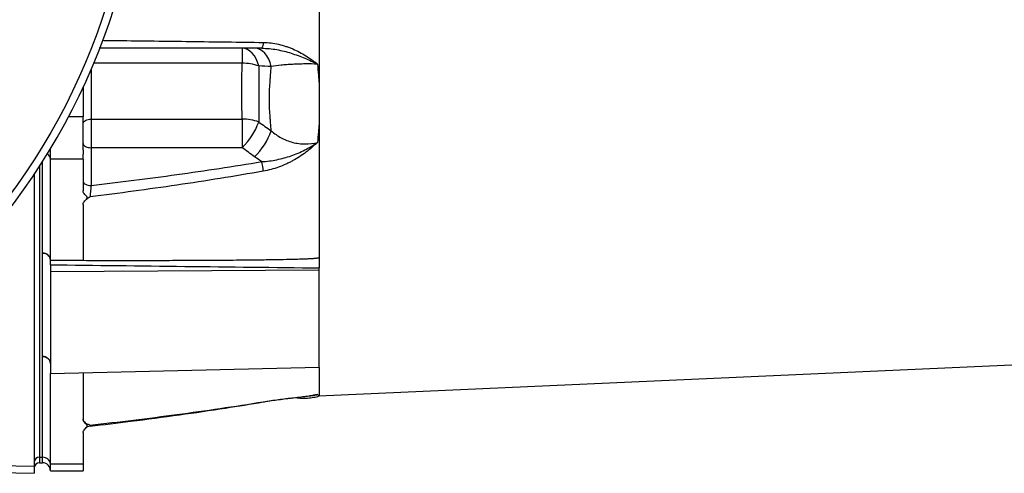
# Model space of a CAD drawing. Header units: millimetres. Extents: x 989 to 4240, y 1860 to 3510.
# Tile 2 of 9: x 1889 to 2615, y 2343 to 2677. Entities that reach past the tile are written whole.
import ezdxf

# ---------------------------------------------------------------- set-up
doc = ezdxf.new("R2010")
doc.units = ezdxf.units.MM
doc.header["$LTSCALE"] = 2

msp = doc.modelspace()

# ---------------------------------------------------------------- linework, layer by layer
at = {"color": 7, "linetype": 'Continuous', "lineweight": 25}
for p, q in [((2053.37, 2656.12), (2053.37, 2645.1)), ((1936.15, 2627.24), (1936.15, 2605.56)), ((1942.15, 2603.89), (2053.37, 2603.89)), ((1942.15, 2603.89), (1942.15, 2582.91)), ((2053.37, 2603.89), (2053.37, 2582.91)), ((1912.15, 2574.39), (1912.15, 2582.2)), ((1942.15, 2582.91), (1942.15, 2555.05)), ((2053.37, 2582.91), (1942.15, 2582.91)), ((1906.15, 2572.52), (1906.15, 2354.99)), ((1936.15, 2574.39), (1912.15, 2574.39)), ((1912.15, 2500.16), (1912.15, 2574.39)), ((1936.15, 2574.39), (1936.15, 2551.05)), ((1900.15, 2563.32), (1900.15, 2348.25)), ((1936.15, 2541.17), (1936.15, 2499.98)), ((1906.36, 2429.21), (1906.36, 2505.35)), ((1912.15, 2496.69), (1912.15, 2491.77)), ((1912.15, 2491.77), (2110.15, 2493.03)), ((1912.15, 2491.77), (1912.15, 2416.68)), ((2110.15, 2493.03), (2110.15, 2494.41)), ((2110.15, 2421.4), (2110.15, 2493.03)), ((2109.89, 2400.12), (3314.91, 2454.18)), ((1906.36, 2354.99), (1906.36, 2429.21)), ((1912.15, 2416.68), (2110.15, 2421.4)), ((1912.15, 2349.8), (1912.15, 2416.68)), ((1936.15, 2417.25), (1936.15, 2383.02)), ((2105.81, 2400.62), (2105.46, 2400.56)), ((1936.15, 2373.13), (1936.15, 2349.8)), ((1904.15, 2354.99), (1906.15, 2354.99)), ((1904.15, 2350.97), (1906.15, 2350.97)), ((1906.36, 2354.99), (1906.15, 2354.99)), ((1906.15, 2354.99), (1906.15, 2350.97)), ((1906.15, 2350.97), (1906.36, 2350.97)), ((1936.15, 2349.8), (1912.15, 2349.8)), ((1912.15, 2344.97), (1912.15, 2349.8)), ((1900.15, 2348.25), (1804.15, 2349.71)), ((1804.15, 2344.87), (1900.15, 2343.19)), ((1900.15, 2348.25), (1900.15, 2343.19)), ((1912.15, 2344.97), (1936.17, 2344.97))]:
    msp.add_line(p, q, dxfattribs=at)
at = {"color": 8, "linetype": 'Continuous', "lineweight": 25}
for p, q in [((1942.15, 2640.63), (1942.15, 2603.89)), ((2053.37, 2645.1), (1944.05, 2645.1)), ((1936.15, 2605.56), (1925.37, 2605.56)), ((1904.15, 2569.4), (1904.15, 2354.99)), ((1906.36, 2505.35), (1906.36, 2572.85)), ((1904.15, 2354.99), (1904.15, 2350.97)), ((1906.36, 2350.97), (1906.36, 2354.99))]:
    msp.add_line(p, q, dxfattribs=at)
at = {"color": 7, "linetype": 'Continuous', "lineweight": 25, "flags": 128}
for points in [[(2065.57, 2643.05), (2064.74, 2645.81), (2063.66, 2648.35), (2062.33, 2650.61), (2060.8, 2652.53), (2059.1, 2654.07), (2057.26, 2655.2), (2055.34, 2655.89), (2053.37, 2656.12)], [(2074.75, 2642.68), (2073.95, 2645.51), (2072.88, 2648.11), (2071.56, 2650.44), (2070.03, 2652.41), (2068.31, 2654), (2066.46, 2655.17), (2064.52, 2655.88), (2062.53, 2656.12)], [(1936.15, 2600.6), (1936.27, 2601.24), (1936.61, 2601.86), (1937.16, 2602.43), (1937.91, 2602.93), (1938.82, 2603.34), (1939.86, 2603.64), (1940.98, 2603.83), (1942.15, 2603.89)], [(1936.15, 2585.91), (1936.27, 2585.32), (1936.61, 2584.76), (1937.16, 2584.24), (1937.91, 2583.79), (1938.82, 2583.41), (1939.86, 2583.14), (1940.98, 2582.97), (1942.15, 2582.91)], [(1936.15, 2558.05), (1936.27, 2557.47), (1936.61, 2556.9), (1937.16, 2556.38), (1937.91, 2555.93), (1938.82, 2555.56), (1939.86, 2555.28), (1940.98, 2555.11), (1942.15, 2555.05)], [(1912.15, 2500.16), (1913.07, 2500.15), (1916.73, 2500.13), (1931.36, 2500.01), (1936.15, 2499.98)]]:
    msp.add_lwpolyline(points, dxfattribs=at)
at = {"color": 8, "linetype": 'Continuous', "lineweight": 25, "flags": 128}
msp.add_lwpolyline([(2068.93, 2395.87), (2068.86, 2395.72), (2068.83, 2395.7)], dxfattribs=at)
at = {"color": 7, "linetype": 'Continuous', "lineweight": 25}
msp.add_circle((1501.15, 2830.15), 474.1, dxfattribs=at)
for centre, radius, start, end in [((1501.15, 2830.15), 480, 1.77413, 358.22587), ((2063.05, 2659.61), 5.93, 323.96397, 7.56415), ((2053.2, 2606.72), 38.38, 71.2004, 89.75441), ((2054.18, 2572.31), 31.6, 68.87414, 91.47733), ((2016.09, 2620.39), 52.87, 314.83964, 339.38233), ((2025.21, 2613.39), 52.72, 315.05193, 339.98207), ((2014.13, 2560.77), 55.01, 5.06908, 12.47329), ((1942.15, 2539.97), 6, 130.27204, 135.32505), ((1906.56, 2499.74), 5.61, 4.22012, 92.00865), ((1906.56, 2423.61), 5.61, 4.22012, 92.00865), ((1942.15, 2371.93), 6, 96.55376, 135.65092), ((1942.15, 2371.93), 6, 96.55376, 135.40745), ((1903.9, 2351.24), 3.76, 86.18874, 175.59805), ((1904.15, 2346.97), 4, 90, 180), ((1906.56, 2349.38), 5.61, 4.25832, 92.00519), ((1906.15, 2344.97), 6, 0.03492, 88)]:
    msp.add_arc(centre, radius, start, end, dxfattribs=at)
at = {"color": 8, "linetype": 'Continuous', "lineweight": 25}
msp.add_arc((1907.13, 2574.25), 5.02, 1.53075, 56.95181, dxfattribs=at)
at = {"color": 7, "linetype": 'Continuous', "lineweight": 25}
msp.add_ellipse((6557.43, 2827.15), major_axis=(24978.42, -218.05), ratio=0.015115, start_param=4.52546, end_param=4.533522, dxfattribs=at)
for points, knots in [([(2110.15, 2753.59), (2110.15, 2731.77), (2110.15, 2710.26), (2110.15, 2668.36), (2110.15, 2647.97), (2110.15, 2628.39)], [0, 0, 0, 0, 0.5, 0.5, 1, 1, 1, 1]), ([(2067.84, 2656.12), (2050.05, 2656.12), (2014.46, 2656.12), (1974.47, 2656.12), (1952.34, 2656.12), (1948.12, 2656.12)], [0, 0, 0, 0, 0.4473644, 0.8947157, 1, 1, 1, 1]), ([(2067.84, 2656.12), (2071.56, 2656.12), (2075.21, 2655.74), (2080.61, 2654.78), (2082.39, 2654.39), (2085.94, 2653.5), (2087.69, 2653.01), (2092.85, 2651.39), (2096.18, 2650.14), (2101.04, 2648.11), (2102.63, 2647.41), (2104.98, 2646.32), (2105.76, 2645.95), (2106.92, 2645.39), (2107.3, 2645.2), (2108.06, 2644.82), (2108.44, 2644.63), (2108.82, 2644.44)], [0, 0, 0, 0, 0.25, 0.25, 0.375, 0.375, 0.5, 0.5, 0.75, 0.75, 0.875, 0.875, 0.9375, 0.9375, 0.96875, 0.96875, 1, 1, 1, 1]), ([(2068.93, 2660.39), (2072.77, 2660.33), (2076.5, 2659.84), (2081.96, 2658.6), (2083.75, 2658.1), (2086.41, 2657.23), (2087.28, 2656.92), (2089.01, 2656.27), (2089.86, 2655.93), (2094.06, 2654.14), (2097.24, 2652.45), (2101.75, 2649.64), (2103.22, 2648.66), (2105.36, 2647.12), (2106.07, 2646.59), (2107.11, 2645.79), (2107.46, 2645.53), (2108.14, 2644.99), (2108.48, 2644.71), (2108.82, 2644.44)], [0, 0, 0, 0, 0.25, 0.25, 0.375, 0.375, 0.4375, 0.4375, 0.5, 0.5, 0.75, 0.75, 0.875, 0.875, 0.9375, 0.9375, 0.96875, 0.96875, 1, 1, 1, 1]), ([(2053.37, 2603.89), (2053.3, 2607.21), (2053.22, 2610.55), (2053.09, 2617.31), (2053.06, 2620.71), (2053.06, 2627.59), (2053.09, 2631.05), (2053.22, 2638.04), (2053.3, 2641.55), (2053.37, 2645.1)], [0, 0, 0, 0, 0.25, 0.25, 0.5, 0.5, 0.75, 0.75, 1, 1, 1, 1]), ([(2065.57, 2643.05), (2065.58, 2641.26), (2065.59, 2639.48), (2065.61, 2635.92), (2065.63, 2634.14), (2065.65, 2628.85), (2065.66, 2625.36), (2065.66, 2618.47), (2065.65, 2615.08), (2065.63, 2610.05), (2065.61, 2608.39), (2065.59, 2605.07), (2065.58, 2603.42), (2065.57, 2601.78)], [0, 0, 0, 0, 0.125, 0.125, 0.25, 0.25, 0.5, 0.5, 0.75, 0.75, 0.875, 0.875, 1, 1, 1, 1]), ([(2074.75, 2595.35), (2074.6, 2597.26), (2074.38, 2600.15), (2074.15, 2603.06), (2074, 2605.01), (2073.92, 2605.99), (2073.57, 2610.88), (2073.41, 2614.81), (2073.41, 2622.72), (2073.57, 2626.68), (2073.92, 2631.65), (2074, 2632.64), (2074.15, 2634.64), (2074.23, 2635.64), (2074.45, 2638.64), (2074.6, 2640.65), (2074.75, 2642.68)], [0, 0, 0, 0, 0.125, 0.1875, 0.1875, 0.25, 0.25, 0.5, 0.5, 0.75, 0.75, 0.8125, 0.8125, 0.875, 0.875, 1, 1, 1, 1]), ([(2108.82, 2644.44), (2105.83, 2644.54), (2102.79, 2644.57), (2098.92, 2644.53), (2098.14, 2644.52), (2096.6, 2644.49), (2095.84, 2644.47), (2093.56, 2644.39), (2092.07, 2644.33), (2089.13, 2644.18), (2087.68, 2644.08), (2084.82, 2643.87), (2083.44, 2643.75), (2079.46, 2643.35), (2077.01, 2643.04), (2074.75, 2642.68)], [0, 0, 0, 0, 0.25, 0.25, 0.3125, 0.3125, 0.375, 0.375, 0.5, 0.5, 0.625, 0.625, 0.75, 0.75, 1, 1, 1, 1]), ([(2108.82, 2644.44), (2109.04, 2641.73), (2109.26, 2639.04), (2109.59, 2635.03), (2109.7, 2633.69), (2109.93, 2631.04), (2110.05, 2629.71), (2110.15, 2628.39)], [0, 0, 0, 0, 0.5, 0.5, 0.75, 0.75, 1, 1, 1, 1]), ([(1936.15, 2581.36), (1936.15, 2581.56), (1936.15, 2581.98), (1936.15, 2582.61), (1936.15, 2583.25), (1936.15, 2583.91), (1936.15, 2584.57), (1936.15, 2585.25), (1936.15, 2585.94), (1936.15, 2587.33), (1936.15, 2589.51), (1936.15, 2592.55), (1936.15, 2595.7), (1936.15, 2598.4), (1936.15, 2600.59), (1936.15, 2602.24), (1936.15, 2603.9), (1936.15, 2605.01), (1936.15, 2605.56)], [0, 0, 0, 0, 0.031278, 0.062496, 0.093671, 0.124817, 0.155953, 0.187093, 0.218256, 0.249456, 0.373927, 0.499002, 0.624284, 0.749251, 0.812094, 0.874744, 0.937335, 1, 1, 1, 1]), ([(2110.15, 2602.18), (2110.05, 2600.88), (2109.93, 2599.58), (2109.7, 2597.01), (2109.37, 2593.15), (2109.04, 2589.35), (2108.82, 2586.83)], [0, 0, 0, 0, 0.25, 0.25, 0.5, 1, 1, 1, 1]), ([(2110.15, 2602.17), (2110.15, 2583.37), (2110.15, 2565.48), (2110.15, 2531.95), (2110.15, 2516.31), (2110.15, 2501.98)], [0, 0, 0, 0, 0.5, 0.5, 1, 1, 1, 1]), ([(2074.75, 2595.35), (2077.01, 2593.36), (2079.46, 2591.64), (2082.78, 2589.84), (2083.45, 2589.5), (2084.83, 2588.85), (2085.54, 2588.55), (2087.68, 2587.7), (2089.13, 2587.22), (2092.07, 2586.46), (2093.57, 2586.16), (2095.84, 2585.86), (2096.6, 2585.79), (2098.14, 2585.69), (2098.92, 2585.66), (2102.79, 2585.65), (2105.83, 2586.04), (2108.82, 2586.83)], [0, 0, 0, 0, 0.25, 0.25, 0.3125, 0.3125, 0.375, 0.375, 0.5, 0.5, 0.625, 0.625, 0.6875, 0.6875, 0.75, 0.75, 1, 1, 1, 1]), ([(2067.84, 2572.66), (2071.56, 2572.85), (2075.21, 2573.33), (2080.61, 2574.42), (2082.39, 2574.85), (2085.94, 2575.82), (2087.69, 2576.37), (2092.85, 2578.17), (2096.18, 2579.58), (2101.04, 2582.04), (2102.63, 2582.92), (2104.98, 2584.32), (2105.76, 2584.8), (2106.92, 2585.55), (2107.3, 2585.8), (2108.06, 2586.31), (2108.44, 2586.57), (2108.82, 2586.83)], [0, 0, 0, 0, 0.25, 0.25, 0.375, 0.375, 0.5, 0.5, 0.75, 0.75, 0.875, 0.875, 0.9375, 0.9375, 0.96875, 0.96875, 1, 1, 1, 1]), ([(2108.82, 2586.83), (2108.65, 2586.67), (2108.48, 2586.5), (2108.14, 2586.18), (2107.63, 2585.69), (2106.43, 2584.57), (2105.37, 2583.64), (2103.24, 2581.8), (2101.78, 2580.63), (2097.28, 2577.25), (2094.11, 2575.2), (2089.9, 2572.9), (2089.05, 2572.46), (2087.31, 2571.6), (2086.43, 2571.19), (2083.78, 2569.99), (2081.98, 2569.27), (2076.52, 2567.33), (2072.78, 2566.32), (2068.93, 2565.63)], [0, 0, 0, 0, 0.015625, 0.015625, 0.03125, 0.0625, 0.125, 0.125, 0.25, 0.25, 0.5, 0.5, 0.5625, 0.5625, 0.625, 0.625, 0.75, 0.75, 1, 1, 1, 1]), ([(1936.15, 2581.36), (1936.15, 2581.17), (1936.15, 2580.79), (1936.15, 2580.24), (1936.15, 2579.7), (1936.15, 2579.17), (1936.15, 2578.65), (1936.15, 2578.31), (1936.15, 2578.15)], [0, 0, 0, 0, 0.166794, 0.333435, 0.5, 0.666565, 0.833206, 1, 1, 1, 1]), ([(1936.15, 2574.39), (1936.15, 2574.52), (1936.15, 2574.8), (1936.15, 2575.23), (1936.15, 2575.68), (1936.15, 2576.14), (1936.15, 2576.62), (1936.15, 2577.11), (1936.15, 2577.62), (1936.15, 2577.97), (1936.15, 2578.15)], [0, 0, 0, 0, 0.1250078, 0.2498849, 0.3746954, 0.4995038, 0.6243743, 0.7493712, 0.8745585, 1, 1, 1, 1]), ([(1942.15, 2555.05), (1963.18, 2557.52), (1984.18, 2560.2), (2026.09, 2566.03), (2047, 2569.19), (2067.84, 2572.66)], [0, 0, 0, 0, 0.5, 0.5, 1, 1, 1, 1]), ([(2068.93, 2565.63), (2047.78, 2561.89), (2026.56, 2558.48), (1984.02, 2552.22), (1962.7, 2549.37), (1941.35, 2546.74)], [0, 0, 0, 0, 0.5, 0.5, 1, 1, 1, 1]), ([(1942.15, 2555.05), (1942.1, 2554.71), (1942.05, 2554.35), (1941.95, 2553.61), (1941.9, 2553.22), (1941.8, 2552.44), (1941.76, 2552.05), (1941.67, 2551.26), (1941.63, 2550.86), (1941.55, 2550.1), (1941.52, 2549.72), (1941.46, 2549), (1941.43, 2548.66), (1941.37, 2547.7), (1941.35, 2547.15), (1941.35, 2546.74)], [0, 0, 0, 0, 0.125, 0.125, 0.25, 0.25, 0.375, 0.375, 0.5, 0.5, 0.625, 0.625, 0.75, 0.75, 1, 1, 1, 1]), ([(1936.15, 2541.17), (1936.15, 2541.6), (1936.28, 2542.03), (1936.72, 2542.87), (1937.03, 2543.27), (1937.75, 2544.06), (1938.16, 2544.45), (1938.71, 2545.04), (1938.88, 2545.23), (1939.08, 2545.54), (1939.14, 2545.65), (1939.22, 2545.87), (1939.24, 2545.98), (1939.25, 2546.2), (1939.23, 2546.3), (1939.16, 2546.52), (1939.11, 2546.63), (1938.91, 2546.95), (1938.74, 2547.15), (1938.19, 2547.74), (1937.77, 2548.13), (1937.05, 2548.92), (1936.74, 2549.33), (1936.29, 2550.17), (1936.15, 2550.61), (1936.15, 2551.05)], [0, 0, 0, 0, 0.125, 0.125, 0.25, 0.25, 0.375, 0.375, 0.4375, 0.4375, 0.46875, 0.46875, 0.5, 0.5, 0.53125, 0.53125, 0.5625, 0.5625, 0.625, 0.625, 0.75, 0.75, 0.875, 0.875, 1, 1, 1, 1]), ([(1941.35, 2546.74), (1941.34, 2546.74), (1940.38, 2546.13), (1939.14, 2545.42), (1938.42, 2544.62), (1938.31, 2544.5)], [0, 0, 0, 0, 0.004505, 0.8531206, 1, 1, 1, 1]), ([(1906.36, 2505.35), (1907.13, 2505.33), (1907.89, 2505.18), (1909.29, 2504.63), (1909.93, 2504.25), (1911, 2503.29), (1911.43, 2502.72), (1912, 2501.49), (1912.15, 2500.82), (1912.15, 2500.16)], [0, 0, 0, 0, 0.25, 0.25, 0.5, 0.5, 0.75, 0.75, 1, 1, 1, 1]), ([(1912.15, 2496.69), (1912.15, 2497.22), (1912.15, 2497.77), (1912.15, 2498.65), (1912.15, 2498.95), (1912.15, 2499.55), (1912.15, 2499.85), (1912.15, 2500.16)], [0, 0, 0, 0, 0.5, 0.5, 0.75, 0.75, 1, 1, 1, 1]), ([(1936.15, 2499.98), (1942.72, 2499.97), (1955.47, 2499.95), (1974.02, 2499.94), (1991.41, 2499.96), (2007.64, 2499.99), (2025.93, 2500.06), (2045.46, 2500.18), (2063.9, 2500.37), (2077.82, 2500.57), (2087.06, 2500.75), (2094.03, 2500.93), (2098.66, 2501.08), (2102.14, 2501.22), (2104.33, 2501.32), (2105.89, 2501.42), (2106.97, 2501.53), (2108.04, 2501.65), (2109.1, 2501.81), (2109.8, 2501.93), (2110.15, 2501.99)], [0, 0, 0, 0, 0.113205, 0.219749, 0.319633, 0.412856, 0.499419, 0.634702, 0.749387, 0.817224, 0.87464, 0.908589, 0.937362, 0.954406, 0.968752, 0.975062, 0.981332, 0.987573, 0.993792, 1, 1, 1, 1]), ([(2110.15, 2501.7), (2110.15, 2501.47), (2110.15, 2501.22), (2110.15, 2500.69), (2110.15, 2500.4), (2110.15, 2499.81), (2110.15, 2499.51), (2110.15, 2498.88), (2110.15, 2498.55), (2110.15, 2497.9), (2110.15, 2497.57), (2110.15, 2496.91), (2110.15, 2496.58), (2110.15, 2495.61), (2110.15, 2494.99), (2110.15, 2494.41)], [0, 0, 0, 0, 0.125, 0.125, 0.25, 0.25, 0.375, 0.375, 0.5, 0.5, 0.625, 0.625, 0.75, 0.75, 1, 1, 1, 1]), ([(1906.36, 2429.21), (1907.13, 2429.19), (1907.89, 2429.04), (1909.29, 2428.5), (1909.93, 2428.11), (1911, 2427.15), (1911.43, 2426.58), (1912, 2425.35), (1912.15, 2424.69), (1912.15, 2424.02)], [0, 0, 0, 0, 0.25, 0.25, 0.5, 0.5, 0.75, 0.75, 1, 1, 1, 1]), ([(2110.15, 2421.05), (2110.15, 2419.1), (2110.15, 2413.67), (2110.15, 2407.55), (2110.15, 2402.3), (2110.15, 2401.03), (2110.15, 2400.4)], [0, 0, 0, 0, 0.158334, 0.438889, 0.719445, 1, 1, 1, 1]), ([(2068.82, 2395.73), (2069.99, 2395.93), (2072.94, 2396.44), (2077.68, 2397.12), (2083.08, 2397.83), (2088.59, 2398.49), (2094.17, 2399.14), (2099.74, 2399.8), (2103.5, 2400.27), (2105.34, 2400.55), (2105.46, 2400.56)], [0, 0, 0, 0, 0.086154, 0.216189, 0.353541, 0.499229, 0.653835, 0.817316, 0.988881, 1, 1, 1, 1]), ([(2068.93, 2395.87), (2072.77, 2396.5), (2076.5, 2397.01), (2081.96, 2397.71), (2083.75, 2397.93), (2086.41, 2398.25), (2087.28, 2398.36), (2089.01, 2398.56), (2089.86, 2398.66), (2094.06, 2399.15), (2097.24, 2399.52), (2101.75, 2400.1), (2103.22, 2400.29), (2105.36, 2400.59), (2106.07, 2400.69), (2107.11, 2400.85), (2107.46, 2400.9), (2108.14, 2401.01), (2108.48, 2401.06), (2108.82, 2401.12)], [0, 0, 0, 0, 0.25, 0.25, 0.375, 0.375, 0.4375, 0.4375, 0.5, 0.5, 0.75, 0.75, 0.875, 0.875, 0.9375, 0.9375, 0.96875, 0.96875, 1, 1, 1, 1]), ([(2108.82, 2401.12), (2109.04, 2400.92), (2109.26, 2400.77), (2109.59, 2400.6), (2109.7, 2400.55), (2109.93, 2400.47), (2110.05, 2400.44), (2110.15, 2400.42)], [0, 0, 0, 0, 0.5, 0.5, 0.75, 0.75, 1, 1, 1, 1]), ([(1941.35, 2378.65), (1962.7, 2381.03), (1984.02, 2383.62), (2026.56, 2389.31), (2047.78, 2392.42), (2068.93, 2395.87)], [0, 0, 0, 0, 0.5, 0.5, 1, 1, 1, 1]), ([(1941.46, 2377.93), (1951.35, 2379.09), (1973.31, 2381.67), (2006.53, 2386.11), (2039.1, 2390.83), (2059.6, 2394.19), (2068.83, 2395.71)], [0, 0, 0, 0, 0.2322, 0.515053, 0.781596, 1, 1, 1, 1]), ([(2092.74, 2398.97), (2094.15, 2398.79), (2097.07, 2398.42), (2101.51, 2398.5), (2105.9, 2399.08), (2108.78, 2399.66), (2110.14, 2400.14), (2110.15, 2400.15)], [0, 0, 0, 0, 0.243033, 0.502123, 0.753749, 0.9978, 1, 1, 1, 1]), ([(1936.15, 2383.02), (1936.15, 2382.53), (1936.31, 2382.07), (1936.88, 2381.21), (1937.28, 2380.82), (1938.24, 2380.1), (1938.8, 2379.77), (1939.72, 2379.33), (1940.03, 2379.18), (1940.68, 2378.91), (1941.01, 2378.78), (1941.35, 2378.65)], [0, 0, 0, 0, 0.25, 0.25, 0.5, 0.5, 0.75, 0.75, 0.875, 0.875, 1, 1, 1, 1]), ([(1936.15, 2373.13), (1936.15, 2373.57), (1936.28, 2373.99), (1936.72, 2374.83), (1937.03, 2375.24), (1937.75, 2376.03), (1938.16, 2376.41), (1938.71, 2377), (1938.88, 2377.2), (1939.08, 2377.51), (1939.14, 2377.61), (1939.22, 2377.83), (1939.24, 2377.94), (1939.25, 2378.16), (1939.23, 2378.27), (1939.16, 2378.49), (1939.11, 2378.59), (1938.91, 2378.91), (1938.74, 2379.11), (1938.19, 2379.71), (1937.77, 2380.09), (1937.05, 2380.89), (1936.74, 2381.29), (1936.29, 2382.14), (1936.15, 2382.58), (1936.15, 2383.02)], [0, 0, 0, 0, 0.125, 0.125, 0.25, 0.25, 0.375, 0.375, 0.4375, 0.4375, 0.46875, 0.46875, 0.5, 0.5, 0.53125, 0.53125, 0.5625, 0.5625, 0.625, 0.625, 0.75, 0.75, 0.875, 0.875, 1, 1, 1, 1]), ([(1936.15, 2349.8), (1936.15, 2348.8), (1936.15, 2346.8), (1936.15, 2345.22), (1936.15, 2345.11), (1936.15, 2345.06)], [0, 0, 0, 0, 0.353068, 0.705524, 1, 1, 1, 1])]:
    msp.add_open_spline(points, degree=3, knots=knots, dxfattribs=at)
at = {"color": 8, "linetype": 'Continuous', "lineweight": 25}
for points, knots in [([(1950.41, 2661.95), (1954.15, 2661.91), (1975.84, 2661.65), (2015.43, 2661.15), (2051.09, 2660.64), (2068.93, 2660.39)], [0, 0, 0, 0, 0.094143, 0.546963, 1, 1, 1, 1]), ([(2108.82, 2401.12), (2107.2, 2400.76), (2105.33, 2400.34), (2103.4, 2400.26), (2103.14, 2400.25)], [0, 0, 0, 0, 0.864605, 1, 1, 1, 1]), ([(2108.82, 2401.12), (2108.8, 2401.11), (2107.82, 2400.93), (2106.8, 2400.77), (2105.81, 2400.62)], [0, 0, 0, 0, 0.015788, 1, 1, 1, 1]), ([(1941.35, 2378.65), (1941.35, 2378.47), (1941.36, 2378), (1941.42, 2377.95), (1941.46, 2377.92)], [0, 0, 0, 0, 0.394971, 1, 1, 1, 1])]:
    msp.add_open_spline(points, degree=3, knots=knots, dxfattribs=at)
at = {"color": 7, "linetype": 'Continuous', "lineweight": 25}
for points in [[(2074.75, 2642.68), (2071.69, 2642.79), (2068.63, 2642.92), (2065.57, 2643.05)], [(2110.15, 2628.39), (2110.15, 2623.93), (2110.15, 2615.1), (2110.15, 2606.45), (2110.15, 2602.17)], [(2065.57, 2601.78), (2068.63, 2599.64), (2071.69, 2597.49), (2074.75, 2595.35)], [(2062.53, 2576.15), (2059.47, 2578.4), (2056.41, 2580.65), (2053.37, 2582.91)], [(2067.84, 2572.66), (2066, 2573.73), (2064.23, 2574.9), (2062.53, 2576.15)], [(1906.36, 2505.35), (1906.36, 2505.35), (1906.36, 2505.35), (1906.36, 2505.35)], [(1912.15, 2500.16), (1912.15, 2500.16), (1912.15, 2500.16), (1912.15, 2500.16)], [(2110.15, 2501.98), (2110.15, 2501.93), (2110.15, 2501.84), (2110.15, 2501.74), (2110.15, 2501.7)], [(1906.36, 2429.21), (1906.36, 2429.21), (1906.36, 2429.21), (1906.36, 2429.21)], [(2110.15, 2400.4), (2110.15, 2400.31), (2110.15, 2400.18), (2110.15, 2400.14), (2110.15, 2400.14)]]:
    msp.add_open_spline(points, degree=3, dxfattribs=at)

doc.saveas('drawing.dxf')
